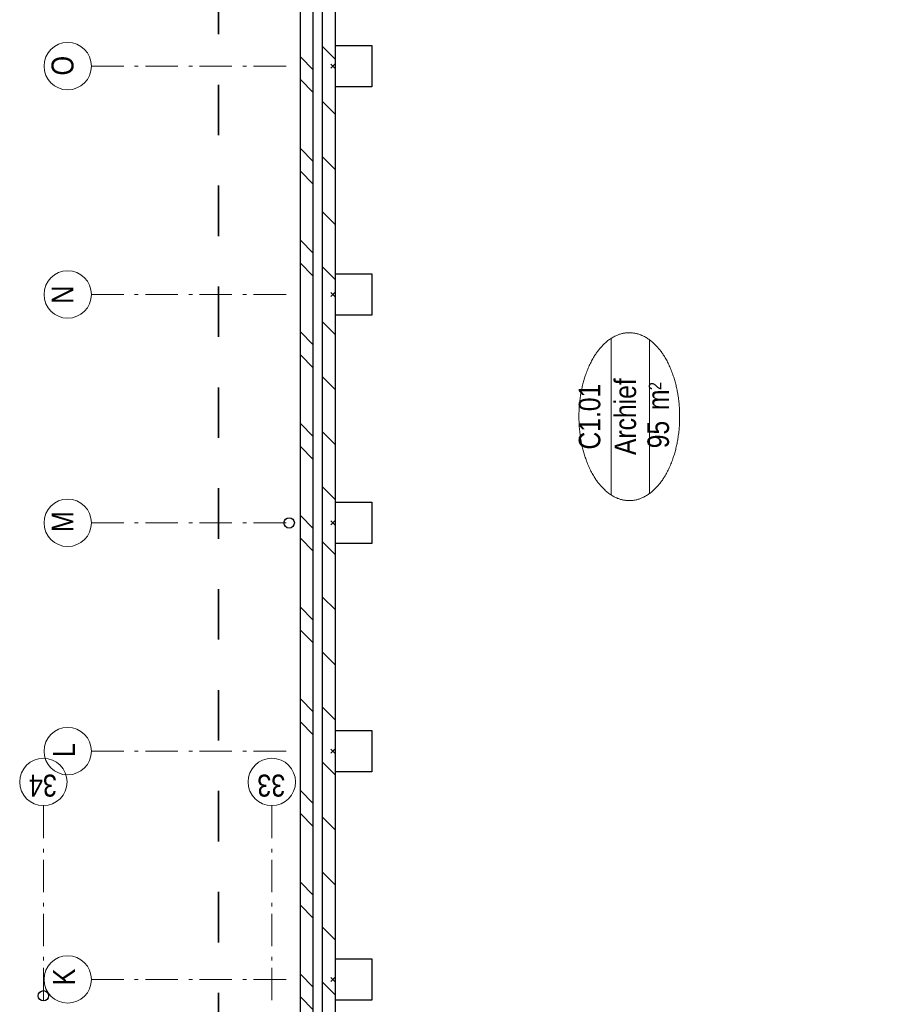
# Model space of a CAD drawing. Header units: millimetres. Extents: x 164654 to 368283, y 131426 to 252133.
# Tile 52 of 144: x 314134 to 320951, y 186651 to 194241. Entities that reach past the tile are written whole.
import ezdxf
from ezdxf.enums import TextEntityAlignment as Align

# ---------------------------------------------------------------- set-up
doc = ezdxf.new("R2010")
doc.units = ezdxf.units.MM
doc.header["$LTSCALE"] = 400
doc.header["$PDMODE"] = 3
doc.header["$PDSIZE"] = 15
doc.linetypes.add('STYLE_06', pattern=[1.041641, 0.625, -0.208282, 0.069427, -0.138931])
doc.linetypes.add('STYLE_22', pattern=[1.944444, 0.972222, -0.972222])
for name, color, linetype, lineweight in [('Fragmentaanduiding', 1, 'STYLE_22', 35), ('mat-baksteen', 5, 'Continuous', 25), ('mat-beton (ihwg)', 5, 'Continuous', 25), ('mat-kalkzandsteen', 5, 'Continuous', 25), ('None', 7, 'Continuous', 9), ('Ruimtenummers', 5, 'Continuous', 25)]:
    doc.layers.add(name, color=color, linetype=linetype, lineweight=lineweight)
doc.styles.add('Arial Narrow', font='ARIALN.TTF', dxfattribs={"height": 222.25})

# ---------------------------------------------------------------- blocks, each defined once
blk = doc.blocks.new('*X876')
at = {"layer": 'None', "lineweight": 9}
for p, q in [((-2733.7, 8580), (-2633.7, 8680)), ((-2557.3, 8580), (-2457.3, 8680)), ((-2026.6, 8580), (-1926.6, 8680)), ((-1850.2, 8580), (-1750.2, 8680)), ((-1319.5, 8580), (-1219.5, 8680)), ((-1143.1, 8580), (-1043.1, 8680)), ((-612.4, 8580), (-512.4, 8680)), ((-436, 8580), (-336, 8680)), ((94.7, 8580), (194.7, 8680)), ((271.1, 8580), (371.1, 8680)), ((801.8, 8580), (901.8, 8680)), ((978.2, 8580), (1078.2, 8680)), ((1508.9, 8580), (1608.9, 8680)), ((1685.3, 8580), (1785.3, 8680)), ((2216, 8580), (2316, 8680)), ((2392.4, 8580), (2492.4, 8680)), ((2923.1, 8580), (3023.1, 8680)), ((3099.5, 8580), (3199.5, 8680)), ((3630.3, 8580), (3730.3, 8680)), ((3806.6, 8580), (3906.6, 8680)), ((4337.4, 8580), (4437.4, 8680)), ((4513.7, 8580), (4613.7, 8680))]:
    blk.add_line(p, q, dxfattribs=at)
blk = doc.blocks.new('*X897')
at = {"layer": 'None', "lineweight": 9}
for p, q in [((-2620.9, 8410), (-2520.9, 8510)), ((-2196.6, 8410), (-2096.6, 8510)), ((-1772.3, 8410), (-1672.3, 8510)), ((-1348.1, 8410), (-1248.1, 8510)), ((-923.8, 8410), (-823.8, 8510)), ((-499.5, 8410), (-399.5, 8510)), ((-75.3, 8410), (24.7, 8510)), ((349, 8410), (449, 8510)), ((773.2, 8410), (873.2, 8510)), ((1197.5, 8410), (1297.5, 8510)), ((1621.8, 8410), (1721.8, 8510)), ((2046, 8410), (2146, 8510)), ((2470.3, 8410), (2570.3, 8510)), ((2894.6, 8410), (2994.6, 8510)), ((3318.8, 8410), (3418.8, 8510)), ((3743.1, 8410), (3843.1, 8510)), ((4167.4, 8410), (4267.4, 8510)), ((4591.6, 8410), (4691.6, 8510))]:
    blk.add_line(p, q, dxfattribs=at)
blk = doc.blocks.new('HWA')
at = {"layer": 'None', "color": 92, "linetype": 'Continuous', "lineweight": 25}
blk.add_circle((0, -74), 40, dxfattribs=at)
blk = doc.blocks.new('Kolom 280x320')
at = {"layer": 'mat-beton (ihwg)', "lineweight": 25}
blk.add_lwpolyline([(-300, 160), (-20, 160), (-20, -160), (-300, -160)], close=True, dxfattribs=at)
at = {"layer": 'None', "color": 92, "linetype": 'Continuous', "lineweight": 5}
blk.add_point((0, 0), dxfattribs=at)
blk = doc.blocks.new('Ruimtenummer UV 50')
at = {"layer": 'Ruimtenummers', "color": 8, "lineweight": 5}
for p, q in [((602.2, 156.5), (-602.3, 156.5)), ((594.7, -137.5), (-594.8, -137.5))]:
    blk.add_line(p, q, dxfattribs=at)
blk.add_open_spline([(-323.4, 353.8), (-173.3, 405.8), (173.3, 405.8), (323.4, 353.8), (473.5, 301.8), (560.1, 211.8), (646.8, 121.7), (646.8, 17.7), (646.8, -86.3), (560.1, -176.3), (473.5, -266.4), (323.4, -318.4), (173.3, -370.4), (-173.3, -370.4), (-323.4, -318.4), (-473.5, -266.4), (-560.2, -176.3), (-646.8, -86.3), (-646.8, 17.7), (-646.8, 121.7), (-560.2, 211.8), (-473.5, 301.8), (-323.4, 353.8)], degree=2, knots=[0, 0, 0, 0.09962, 0.19924, 0.19924, 0.283607, 0.283607, 0.349619, 0.349619, 0.415638, 0.415638, 0.5, 0.5, 0.59962, 0.69924, 0.69924, 0.783607, 0.783607, 0.849619, 0.849619, 0.915638, 0.915638, 1, 1, 1], dxfattribs=at)
at = {"layer": 'Ruimtenummers', "attachment_point": 2, "style": 'Arial Narrow'}
for s, insert, char_height in [(' 2', (220.1, -132.8), 96.8), (' m', (103.6, -122.2), 165.95)]:
    blk.add_mtext(s, dxfattribs=dict(at, insert=insert, char_height=char_height))
at = {"layer": 'Ruimtenummers', "style": 'Arial Narrow'}
for tag, p in [('Nummer', (0, 406.9)), ('Naam', (0, 131.7)), ('Oppervlak', (-137.9, -122.2))]:
    blk.add_attdef(tag, text='', height=165.9, dxfattribs=at).set_placement(p, align=Align.TOP_CENTER)
blk = doc.blocks.new('*U1639')
at = {"layer": 'None', "color": 7, "linetype": 'STYLE_06', "lineweight": 9}
for p, q in [((-2498.9, 10290), (-2498.9, 8790)), ((-738.9, 10290), (-738.9, 8790)), ((1021.1, 10290), (1021.1, 8790)), ((2781.1, 10290), (2781.1, 8790)), ((4541.1, 10290), (4541.1, 8790))]:
    blk.add_line(p, q, dxfattribs=at)

msp = doc.modelspace()

# ---------------------------------------------------------------- linework, layer by layer
at = {"layer": 'Fragmentaanduiding', "lineweight": 35}
msp.add_lwpolyline([(315666.97992, 180128.75849), (315666.97992, 201135.96702), (322332.49755, 201135.96702), (322332.49755, 180128.75849)], close=True, dxfattribs=at)
at = {"layer": 'mat-baksteen', "lineweight": 25}
for p, q in [((316296.97992, 180962.75849), (316296.97992, 201097.75849)), ((316396.97992, 180962.75849), (316396.97992, 201097.75849))]:
    msp.add_line(p, q, dxfattribs=at)
at = {"layer": 'mat-kalkzandsteen', "lineweight": 25}
for p, q in [((316466.97992, 181022.75849), (316466.97992, 200922.75849)), ((316566.97992, 181125.75849), (316566.97992, 200592.75849))]:
    msp.add_line(p, q, dxfattribs=at)
at = {"layer": 'None', "color": 7, "linetype": 'STYLE_06', "lineweight": 9}
for p, q in [((314316.97992, 188182.43392), (314316.97992, 186682.43392)), ((316076.97992, 188182.43392), (316076.97992, 186682.43392))]:
    msp.add_line(p, q, dxfattribs=at)
at = {"layer": 'None', "color": 43, "linetype": 'Continuous', "lineweight": 9}
for centre in [(314504.3735, 193882.75849), (314504.3735, 192122.75849), (314504.3735, 190362.75849), (314504.3735, 188602.75849), (314316.97992, 188365.04034), (316076.97992, 188365.04034), (314504.3735, 186842.75849)]:
    msp.add_circle(centre, 182.60642, dxfattribs=at)

# ---------------------------------------------------------------- block references
at = {"layer": 'mat-baksteen', "rotation": 90}
msp.add_blockref('*X876', (324976.97992, 189341.69912), dxfattribs=at)
at = {"layer": 'mat-beton (ihwg)', "color": 7}
for name, p, rotation in [('Kolom 280x320', (316546.97992, 193882.75849), 180), ('Kolom 280x320', (316546.97992, 192122.75849), 180), ('Kolom 280x320', (316546.97992, 190362.75849), 180), ('HWA', (316136.97992, 190361.69912), 90), ('Kolom 280x320', (316546.97992, 188602.75849), 180), ('Kolom 280x320', (316546.97992, 186842.75849), 180)]:
    msp.add_blockref(name, p, dxfattribs=dict(at, rotation=rotation))
at = {"layer": 'mat-kalkzandsteen', "rotation": 90}
msp.add_blockref('*X897', (324976.97992, 189341.69912), dxfattribs=at)
at = {"layer": 'None', "color": 7}
for name, p, rotation in [('*U1639', (324976.97992, 189341.69912), 90), ('HWA', (314316.97992, 186642.75849), 180)]:
    msp.add_blockref(name, p, dxfattribs=dict(at, rotation=rotation))
at = {"layer": 'Ruimtenummers', "rotation": 90}
msp.add_blockref('Ruimtenummer UV 50', (318849.66069, 191180.91776), dxfattribs=at).add_auto_attribs({'Nummer': 'C1.01', 'Naam': 'Archief', 'Oppervlak': '95'})

# ---------------------------------------------------------------- texts
at = {"layer": 'None', "color": 8, "attachment_point": 1, "style": 'Arial Narrow'}
for s, insert, char_height, rotation in [('O', (314379.49017, 193810.79182), 169.33333, 90), ('N', (314379.49017, 192050.79182), 169.33333, 90), ('M', (314379.49017, 190290.79182), 169.33333, 90), ('L', (314391.61592, 188556.96451), 169.33333, 90), ('34', (314420.98223, 188252.28276), 169.333333, 180), ('33', (316180.98223, 188252.28276), 169.333333, 180), ('K', (314391.61592, 186796.96451), 169.33333, 90)]:
    msp.add_mtext(s, dxfattribs=dict(at, insert=insert, char_height=char_height, rotation=rotation))

doc.saveas('drawing.dxf')
